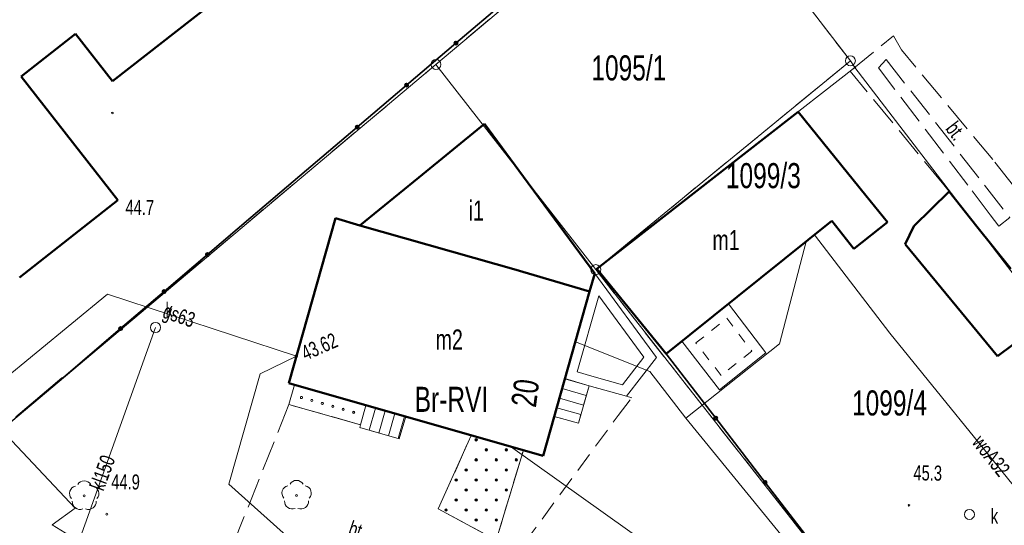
# Model space of a CAD drawing. Header units: millimetres. Extents: x 6552798 to 6553858, y 5859376 to 5860252.
# Tile 35 of 43: x 6553462 to 6553511, y 5860067 to 5860092. Entities that reach past the tile are written whole.
import ezdxf
from ezdxf.enums import TextEntityAlignment as Align

# ---------------------------------------------------------------- set-up
doc = ezdxf.new("R2010")
doc.units = ezdxf.units.MM
for name, pattern in [('1_OTDI', [0]), ('1_OTKC', [1.5, 1, -0.5]), ('1_OTKU', [2, 1.5, -0.5]), ('2_1', [0]), ('2_EGBI', [0]), ('2_EGBJ', [0]), ('2_EGBS', [0]), ('2_EGBSG', [0]), ('2_EGBT', [0]), ('2_EGBU_A', [0]), ('2_EGBW', [0]), ('2_EGBW_W', [1, 0.5, -0.5]), ('3_SUGP', [0]), ('3_SUKP', [0]), ('3_SUTP_A', [0]), ('3_SUWP', [0]), ('GDE', [0]), ('GUK', [2, 1.5, -0.5])]:
    doc.linetypes.add(name, pattern=pattern)
for name, color, linetype, lineweight in [('Dzialki', 7, 'GDE', 18), ('EADTD_T_0', 7, 'Continuous', 25), ('EGBB_E_T_0', 7, 'Continuous', 20), ('EGBB_L_0', 7, '2_EGBU_A', 50), ('EGBE_L_0', 7, '2_EGBT', 18), ('EGBE_L_1', 7, '2_EGBW', 18), ('EGBE_L_2', 7, '2_EGBI', 18), ('EGBE_L_3', 7, '2_EGBS', 18), ('EGBE_L_6', 7, '2_EGBJ', 18), ('Kontury', 3, 'GUK', 18), ('Numery_dzialek', 7, 'Continuous', 13), ('Numery_konturow', 3, 'Continuous', 13), ('OTD_L_14', 7, '1_OTDI', 18), ('OTK_E_T_3', 7, 'Continuous', 0), ('OTK_L_2', 7, '1_OTKC', 18), ('OTK_L_4', 7, '1_OTKU', 18), ('OTO_L_0', 7, 'Continuous', 35), ('OTR_T_1', 7, 'Continuous', 18), ('OTZ_T_0', 3, 'Continuous', 18), ('Punkty', 7, 'Continuous', 18), ('SUGP_E_T_0', 52, 'Continuous', 0), ('SUGP_L_0', 52, '3_SUGP', 18), ('SUGR_T_0', 52, 'Continuous', 18), ('SUK_E_T_4', 34, 'Continuous', 0), ('SUK_T_3', 34, 'Continuous', 18), ('SUKP_E_T_0', 34, 'Continuous', 0), ('SUKP_L_0', 34, '3_SUKP', 18), ('SUTP_L_0', 30, '3_SUTP_A', 18), ('SUWP_E_T_0', 5, 'Continuous', 0), ('SUWP_L_0', 5, '3_SUWP', 18)]:
    doc.layers.add(name, color=color, linetype=linetype, lineweight=lineweight)
doc.styles.get("Standard").update_dxf_attribs({"font": 'arial.ttf'})

# ---------------------------------------------------------------- blocks, each defined once
blk = doc.blocks.new('GRT')
at = {"linetype": 'Continuous'}
blk.add_circle((0, 0), 0.25, dxfattribs=at)
blk = doc.blocks.new('GRO')
at = {"linetype": 'Continuous'}
blk.add_circle((0, 0), 0.045, dxfattribs=at)
blk = doc.blocks.new('2_OTRN')
at = {"linetype": 'Continuous'}
blk.add_circle((0, 0), 0.045, dxfattribs=at)
blk = doc.blocks.new('2_OTZL')
at = {"linetype": 'Continuous'}
blk.add_circle((0, 0), 0.045, dxfattribs=at)
for centre, start, end in [((0, 0.375), 30.1401, 149.8599), ((-0.357, 0.116), 102.1445, 221.86), ((0.357, 0.116), 318.14, 77.8555), ((-0.22, -0.303), 174.1482, 293.8542), ((0.22, -0.303), 246.1458, 5.8518)]:
    blk.add_arc(centre, 0.375, start, end, dxfattribs=at)
blk = doc.blocks.new('3_EGBW14_W')
at = {"linetype": 'Continuous'}
for radius in [0.06, 0.055, 0.05, 0.045, 0.04, 0.035, 0.03, 0.025, 0.02, 0.015, 0.01, 0.005]:
    blk.add_circle((0, 0), radius, dxfattribs=at)
blk = doc.blocks.new('4_SUPS')
at = {"linetype": 'Continuous'}
blk.add_circle((0, 0), 0.0625, dxfattribs=at)
blk = doc.blocks.new('4_SUKS')
at = {"linetype": 'Continuous'}
blk.add_circle((0, 0), 0.25, dxfattribs=at)

msp = doc.modelspace()

# ---------------------------------------------------------------- linework, layer by layer
at = {"layer": 'Dzialki'}
for p, q in [((6553482.69, 5860089.93), (6553495.33, 5860100.56)), ((6553503.36, 5860090.11), (6553495.33, 5860100.56)), ((6553451.49, 5860063.71), (6553482.69, 5860089.93)), ((6553482.69, 5860089.93), (6553490.66, 5860079.7)), ((6553490.66, 5860079.7), (6553503.36, 5860090.11)), ((6553503.36, 5860090.11), (6553503.59, 5860089.78)), ((6553490.66, 5860079.7), (6553503.59, 5860089.78)), ((6553503.59, 5860089.78), (6553521.22, 5860066.77)), ((6553508.88, 5860056.51), (6553490.66, 5860079.7))]:
    msp.add_line(p, q, dxfattribs=at)
at = {"layer": 'EGBB_L_0', "linetype": '2_EGBU_A'}
for p, q in [((6553466.563, 5860089.097), (6553471.396, 5860092.861)), ((6553461.996, 5860089.321), (6553464.706, 5860091.453)), ((6553464.706, 5860091.453), (6553466.563, 5860089.097)), ((6553466.831, 5860083.163), (6553461.996, 5860089.321)), ((6553499.03, 5860086.22), (6553500.76, 5860087.57)), ((6553500.76, 5860087.57), (6553504.13, 5860083.4)), ((6553481.838, 5860084.294), (6553485.116, 5860086.959)), ((6553485.116, 5860086.959), (6553487.059, 5860084.322)), ((6553490.71, 5860079.74), (6553499.03, 5860086.22)), ((6553478.895, 5860081.905), (6553481.838, 5860084.294)), ((6553487.059, 5860084.322), (6553490.612, 5860079.502)), ((6553506.53, 5860081.86), (6553508.28, 5860083.6)), ((6553508.28, 5860083.6), (6553509.66, 5860081.85)), ((6553466.831, 5860083.163), (6553461.926, 5860079.311)), ((6553504.13, 5860083.4), (6553505.21, 5860082.06)), ((6553477.679, 5860082.262), (6553475.345, 5860074.033)), ((6553478.895, 5860081.905), (6553477.679, 5860082.262)), ((6553494.18, 5860075.5), (6553502.44, 5860082.13)), ((6553502.44, 5860082.13), (6553503.53, 5860080.74)), ((6553503.53, 5860080.74), (6553505.21, 5860082.06)), ((6553478.895, 5860081.905), (6553485.688, 5860079.97)), ((6553506.1, 5860080.97), (6553506.53, 5860081.86)), ((6553509.66, 5860081.85), (6553511.37, 5860079.74)), ((6553510.69, 5860075.39), (6553506.1, 5860080.97)), ((6553485.688, 5860079.97), (6553486.575, 5860079.728)), ((6553486.575, 5860079.728), (6553490.35, 5860078.608)), ((6553490.35, 5860078.608), (6553490.612, 5860079.502)), ((6553490.71, 5860079.74), (6553494.18, 5860075.5)), ((6553488.036, 5860070.416), (6553490.35, 5860078.608)), ((6553513.24, 5860077.27), (6553510.69, 5860075.39)), ((6553475.345, 5860074.033), (6553484.24, 5860071.499)), ((6553484.24, 5860071.499), (6553488.036, 5860070.416))]:
    msp.add_line(p, q, dxfattribs=at)
at = {"layer": 'EGBE_L_0', "linetype": '2_EGBS'}
for p, q in [((6553490.612, 5860079.502), (6553490.35, 5860078.608)), ((6553490.612, 5860079.502), (6553493.685, 5860075.328)), ((6553490.35, 5860078.608), (6553489.125, 5860074.273)), ((6553493.685, 5860075.328), (6553492.188, 5860073.389)), ((6553489.125, 5860074.273), (6553490.327, 5860073.914)), ((6553492.188, 5860073.389), (6553490.327, 5860073.914))]:
    msp.add_line(p, q, dxfattribs=at)
at = {"layer": 'EGBE_L_0', "linetype": '2_EGBT'}
for p, q in [((6553489.74, 5860074.611), (6553490.808, 5860078.392)), ((6553490.808, 5860078.392), (6553493.059, 5860075.336)), ((6553493.059, 5860075.336), (6553491.998, 5860073.962)), ((6553490.464, 5860074.395), (6553489.74, 5860074.611)), ((6553491.998, 5860073.962), (6553490.464, 5860074.395))]:
    msp.add_line(p, q, dxfattribs=at)
at = {"layer": 'EGBE_L_1', "linetype": '2_EGBS'}
for p, q in [((6553494.962, 5860076.128), (6553497.281, 5860077.989)), ((6553497.281, 5860077.989), (6553499.139, 5860075.553)), ((6553496.833, 5860073.714), (6553494.962, 5860076.128)), ((6553499.139, 5860075.553), (6553496.833, 5860073.714))]:
    msp.add_line(p, q, dxfattribs=at)
at = {"layer": 'EGBE_L_1', "linetype": '2_EGBW_W'}
for p, q in [((6553495.658, 5860076.045), (6553497.194, 5860077.278)), ((6553497.194, 5860077.278), (6553498.444, 5860075.638)), ((6553496.917, 5860074.421), (6553495.658, 5860076.045)), ((6553498.444, 5860075.638), (6553496.917, 5860074.421))]:
    msp.add_line(p, q, dxfattribs=at)
at = {"layer": 'EGBE_L_2', "linetype": '2_EGBS'}
for p, q in [((6553475.36, 5860072.973), (6553475.634, 5860073.951)), ((6553475.634, 5860073.951), (6553479.2, 5860072.935)), ((6553478.933, 5860071.963), (6553475.36, 5860072.973)), ((6553478.933, 5860071.963), (6553479.2, 5860072.935))]:
    msp.add_line(p, q, dxfattribs=at)
at = {"layer": 'EGBE_L_2', "linetype": '2_EGBT'}
for centre in [(6553475.976, 5860073.319), (6553475.976, 5860073.319), (6553475.98, 5860073.333), (6553475.98, 5860073.333), (6553476.498, 5860073.171), (6553476.501, 5860073.184), (6553477.019, 5860073.024), (6553477.023, 5860073.035), (6553477.541, 5860072.876), (6553477.544, 5860072.887), (6553478.063, 5860072.729), (6553478.065, 5860072.738), (6553478.584, 5860072.582), (6553478.584, 5860072.582), (6553478.587, 5860072.59), (6553478.587, 5860072.59)]:
    msp.add_circle(centre, 0.05, dxfattribs=at)
at = {"layer": 'EGBE_L_3', "linetype": '2_EGBS'}
for p, q in [((6553488.59, 5860072.38), (6553489.125, 5860074.273)), ((6553490.327, 5860073.914), (6553489.12, 5860074.256)), ((6553489.125, 5860074.273), (6553490.327, 5860073.914)), ((6553490.19, 5860073.433), (6553488.985, 5860073.775)), ((6553490.054, 5860072.952), (6553488.849, 5860073.294)), ((6553478.933, 5860071.963), (6553479.2, 5860072.935)), ((6553479.681, 5860072.798), (6553479.365, 5860071.69)), ((6553480.162, 5860072.661), (6553479.846, 5860071.553)), ((6553489.918, 5860072.471), (6553488.713, 5860072.813)), ((6553480.643, 5860072.524), (6553480.327, 5860071.417)), ((6553481.124, 5860072.387), (6553480.808, 5860071.28)), ((6553480.857, 5860071.266), (6553481.182, 5860072.371)), ((6553489.799, 5860072.052), (6553488.59, 5860072.38)), ((6553478.894, 5860071.824), (6553478.933, 5860071.963)), ((6553480.857, 5860071.266), (6553478.894, 5860071.824))]:
    msp.add_line(p, q, dxfattribs=at)
at = {"layer": 'EGBE_L_3', "linetype": '2_EGBSG'}
for p, q in [((6553490.327, 5860073.914), (6553489.799, 5860072.052)), ((6553479.2, 5860072.935), (6553481.182, 5860072.371))]:
    msp.add_line(p, q, dxfattribs=at)
at = {"layer": 'EGBE_L_3', "linetype": '2_EGBS'}
msp.add_point((6553479.2, 5860072.935), dxfattribs=at)
at = {"layer": 'EGBE_L_6', "linetype": '2_1'}
for p, q in [((6553482.808, 5860067.769), (6553484.451, 5860071.439)), ((6553485.697, 5860066.218), (6553487.049, 5860070.698))]:
    msp.add_line(p, q, dxfattribs=at)
at = {"layer": 'EGBE_L_6', "linetype": '2_EGBJ'}
for p, q in [((6553484.451, 5860071.439), (6553487.049, 5860070.698)), ((6553482.808, 5860067.769), (6553485.697, 5860066.218))]:
    msp.add_line(p, q, dxfattribs=at)
at = {"layer": 'Kontury'}
for p, q in [((6553482.69, 5860089.93), (6553495.33, 5860100.56)), ((6553495.33, 5860100.56), (6553503.36, 5860090.11)), ((6553451.49, 5860063.71), (6553482.69, 5860089.93)), ((6553503.36, 5860090.11), (6553490.66, 5860079.7)), ((6553490.66, 5860079.7), (6553508.88, 5860056.51))]:
    msp.add_line(p, q, dxfattribs=at)
at = {"layer": 'OTD_L_14', "linetype": '1_OTDI'}
for p, q in [((6553461.021, 5860071.712), (6553464.687, 5860067.811)), ((6553464.687, 5860067.811), (6553463.555, 5860066.987)), ((6553463.555, 5860066.987), (6553464.844, 5860066.179))]:
    msp.add_line(p, q, dxfattribs=at)
at = {"layer": 'OTK_L_2', "linetype": '1_OTKC'}
for p, q in [((6553490.327, 5860073.914), (6553489.799, 5860072.052)), ((6553492.188, 5860073.389), (6553490.327, 5860073.914)), ((6553491.774, 5860072.425), (6553492.456, 5860073.313)), ((6553492.188, 5860073.389), (6553492.456, 5860073.313)), ((6553487.095, 5860066.059), (6553491.774, 5860072.425)), ((6553488.036, 5860070.416), (6553488.59, 5860072.38)), ((6553489.799, 5860072.052), (6553488.59, 5860072.38)), ((6553485.697, 5860066.218), (6553487.049, 5860070.698)), ((6553487.049, 5860070.698), (6553488.036, 5860070.416))]:
    msp.add_line(p, q, dxfattribs=at)
at = {"layer": 'OTK_L_4', "linetype": '1_OTKU'}
for p, q in [((6553503.354, 5860089.586), (6553505.519, 5860091.356)), ((6553505.91, 5860090.66), (6553505.519, 5860091.356)), ((6553510.464, 5860085.186), (6553505.91, 5860090.66)), ((6553504.757, 5860089.766), (6553505.143, 5860090.181)), ((6553505.143, 5860090.181), (6553510.056, 5860083.902)), ((6553508.016, 5860083.93), (6553503.354, 5860089.586)), ((6553509.216, 5860083.913), (6553504.757, 5860089.766)), ((6553511.496, 5860083.882), (6553510.464, 5860085.186)), ((6553508.28, 5860083.6), (6553508.016, 5860083.93)), ((6553510.337, 5860082.438), (6553509.216, 5860083.913)), ((6553508.28, 5860083.6), (6553509.66, 5860081.85)), ((6553510.056, 5860083.902), (6553511.314, 5860082.294)), ((6553510.768, 5860081.871), (6553510.337, 5860082.438)), ((6553511.314, 5860082.294), (6553510.768, 5860081.871)), ((6553509.66, 5860081.85), (6553511.37, 5860079.74)), ((6553475.36, 5860072.973), (6553472.054, 5860064.708)), ((6553478.933, 5860071.963), (6553475.36, 5860072.973)), ((6553480.857, 5860071.266), (6553481.182, 5860072.371)), ((6553481.182, 5860072.371), (6553484.24, 5860071.499)), ((6553478.894, 5860071.824), (6553478.933, 5860071.963)), ((6553480.857, 5860071.266), (6553478.894, 5860071.824)), ((6553482.808, 5860067.769), (6553484.451, 5860071.439)), ((6553484.24, 5860071.499), (6553484.451, 5860071.439)), ((6553482.808, 5860067.769), (6553485.697, 5860066.218))]:
    msp.add_line(p, q, dxfattribs=at)
at = {"layer": 'OTO_L_0'}
for p, q in [((6553483.689, 5860090.992), (6553486.151, 5860093.085)), ((6553481.227, 5860088.899), (6553483.689, 5860090.992)), ((6553478.765, 5860086.806), (6553481.227, 5860088.899)), ((6553475.909, 5860084.377), (6553478.765, 5860086.806)), ((6553473.459, 5860082.291), (6553475.909, 5860084.377)), ((6553471.294, 5860080.447), (6553473.459, 5860082.291)), ((6553469.128, 5860078.604), (6553471.294, 5860080.447)), ((6553466.963, 5860076.761), (6553469.128, 5860078.604)), ((6553464.107, 5860074.33), (6553466.963, 5860076.761)), ((6553496.642, 5860072.298), (6553494.18, 5860075.5)), ((6553461.729, 5860072.338), (6553464.037, 5860074.291)), ((6553464.037, 5860074.291), (6553464.107, 5860074.33)), ((6553499.104, 5860069.096), (6553496.642, 5860072.298)), ((6553501.566, 5860065.893), (6553499.104, 5860069.096))]:
    msp.add_line(p, q, dxfattribs=at)
for centre in [(6553483.689, 5860090.992), (6553481.227, 5860088.899), (6553478.765, 5860086.806), (6553471.294, 5860080.447), (6553469.128, 5860078.604), (6553466.963, 5860076.761), (6553496.642, 5860072.298), (6553499.104, 5860069.096)]:
    msp.add_circle(centre, 0.085, dxfattribs=at)
at = {"layer": 'SUGP_L_0', "linetype": '3_SUGP'}
for p, q in [((6553460.964, 5860074.083), (6553466.315, 5860078.47)), ((6553466.315, 5860078.47), (6553475.729, 5860075.389)), ((6553473.921, 5860074.513), (6553475.729, 5860075.389)), ((6553472.364, 5860069.014), (6553473.921, 5860074.513)), ((6553486.688, 5860056.183), (6553472.364, 5860069.014))]:
    msp.add_line(p, q, dxfattribs=at)
at = {"layer": 'SUKP_L_0', "linetype": '3_SUKP'}
msp.add_line((6553462.18, 5860058.63), (6553468.702, 5860076.816), dxfattribs=at)
at = {"layer": 'SUTP_L_0', "linetype": '3_SUTP_A'}
for p, q in [((6553499.824, 5860076), (6553501.15, 5860081.094)), ((6553493.36, 5860074.63), (6553489.642, 5860076.102)), ((6553495.151, 5860072.304), (6553499.824, 5860076)), ((6553495.151, 5860072.304), (6553493.36, 5860074.63)), ((6553505.775, 5860059.311), (6553495.151, 5860072.304))]:
    msp.add_line(p, q, dxfattribs=at)
at = {"layer": 'SUWP_L_0', "linetype": '3_SUWP'}
for p, q in [((6553501.57, 5860081.432), (6553505.325, 5860076.527)), ((6553505.325, 5860076.527), (6553516.316, 5860062.982)), ((6553508.212, 5860055.413), (6553486.403, 5860070.882))]:
    msp.add_line(p, q, dxfattribs=at)

# ---------------------------------------------------------------- block references
at = {"layer": 'EGBE_L_6'}
for p in [(6553484.697, 5860071.218), (6553485.197, 5860070.718), (6553486.197, 5860070.718), (6553484.697, 5860070.218), (6553485.697, 5860070.218), (6553486.697, 5860070.218), (6553484.197, 5860069.718), (6553485.197, 5860069.718), (6553486.197, 5860069.718), (6553483.697, 5860069.218), (6553484.697, 5860069.218), (6553485.697, 5860069.218), (6553484.197, 5860068.718), (6553485.197, 5860068.718), (6553486.197, 5860068.718), (6553483.697, 5860068.218), (6553484.697, 5860068.218), (6553485.697, 5860068.218), (6553483.197, 5860067.718), (6553484.197, 5860067.718), (6553485.197, 5860067.718), (6553484.697, 5860067.218), (6553485.697, 5860067.218)]:
    msp.add_blockref('3_EGBW14_W', p, dxfattribs=at)
at = {"layer": 'OTR_T_1'}
for p, rotation in [((6553466.551, 5860087.507), 359.2028525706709), ((6553506.284, 5860067.952), 359.2028504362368), ((6553466.273, 5860067.509), 359.2028527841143)]:
    msp.add_blockref('2_OTRN', p, dxfattribs=dict(at, rotation=rotation))
at = {"layer": 'OTZ_T_0'}
for p in [(6553475.737, 5860068.447), (6553465.145, 5860068.425)]:
    msp.add_blockref('2_OTZL', p, dxfattribs=at)
at = {"layer": 'Punkty'}
for name, p in [('GRT', (6553503.36, 5860090.11)), ('GRT', (6553482.69, 5860089.93)), ('GRO', (6553503.59, 5860089.78)), ('GRT', (6553490.66, 5860079.7))]:
    msp.add_blockref(name, p, dxfattribs=at)
at = {"layer": 'SUGR_T_0', "rotation": 23.74290232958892}
msp.add_blockref('4_SUPS', (6553475.729, 5860075.389), dxfattribs=at)
at = {"layer": 'SUK_T_3'}
for p in [(6553468.702, 5860076.816), (6553509.298, 5860067.5)]:
    msp.add_blockref('4_SUKS', p, dxfattribs=at)

# ---------------------------------------------------------------- texts
at = {"layer": 'EADTD_T_0', "width": 0.7}
msp.add_text('20', height=1.25, rotation=82.5704, dxfattribs=at).set_placement((6553487.759, 5860073.468), align=Align.CENTER)
at = {"layer": 'EGBB_E_T_0', "width": 0.7}
for s, p in [('i1', (6553484.701, 5860082.67)), ('m1', (6553497.159, 5860081.176)), ('m2', (6553483.351, 5860076.226))]:
    msp.add_text(s, height=1, dxfattribs=at).set_placement(p, align=Align.MIDDLE)
at = {"layer": 'Numery_dzialek', "width": 0.7}
for s, p in [('1095/1', (6553490.44, 5860090.38)), ('1099/3', (6553497.15, 5860085.01)), ('1099/4', (6553503.44, 5860073.68))]:
    msp.add_text(s, height=1.25, dxfattribs=at).set_placement(p, align=Align.TOP_LEFT)
at = {"layer": 'Numery_konturow', "width": 0.7}
msp.add_text('Br-RVI', height=1.25, dxfattribs=at).set_placement((6553481.63, 5860073.86), align=Align.TOP_LEFT)
at = {"layer": 'OTK_E_T_3', "lineweight": 9, "width": 0.7}
for rotation, p in [(307.4054, (6553508.624, 5860086.622)), (341.2528, (6553478.773, 5860066.725))]:
    msp.add_text('bt.', height=0.75, rotation=rotation, dxfattribs=at).set_placement(p, align=Align.MIDDLE)
at = {"layer": 'OTR_T_1', "lineweight": 9, "width": 0.7}
for s, p in [('44.7', (6553467.211, 5860083.188)), ('45.3', (6553506.511, 5860069.949)), ('44.9', (6553466.501, 5860069.506))]:
    msp.add_text(s, height=0.75, rotation=359.2029, dxfattribs=at).set_placement(p, align=Align.TOP_LEFT)
at = {"layer": 'SUGP_E_T_0', "lineweight": 9, "width": 0.7}
msp.add_text('gs63', height=0.75, rotation=340.9429, dxfattribs=at).set_placement((6553469.845, 5860077.314), align=Align.MIDDLE)
at = {"layer": 'SUGR_T_0', "lineweight": 9, "width": 0.7}
msp.add_text('43.62', height=0.75, rotation=23.7429, dxfattribs=at).set_placement((6553476.035, 5860075.494), align=Align.MIDDLE_LEFT)
at = {"layer": 'SUK_E_T_4', "lineweight": 9, "width": 0.7}
msp.add_text('k', height=0.75, dxfattribs=at).set_placement((6553469.202, 5860077.316))
msp.add_text('k', height=0.75, dxfattribs=at).set_placement((6553510.362, 5860067.785), align=Align.TOP_LEFT)
at = {"layer": 'SUKP_E_T_0', "lineweight": 9, "width": 0.7}
msp.add_text('kl150', height=0.75, rotation=69.8122, dxfattribs=at).set_placement((6553466.042, 5860069.581), align=Align.MIDDLE)
at = {"layer": 'SUWP_E_T_0', "lineweight": 9, "width": 0.7}
msp.add_text('woA32', height=0.75, rotation=308.4402, dxfattribs=at).set_placement((6553510.383, 5860070.426), align=Align.MIDDLE)

doc.saveas('drawing.dxf')
